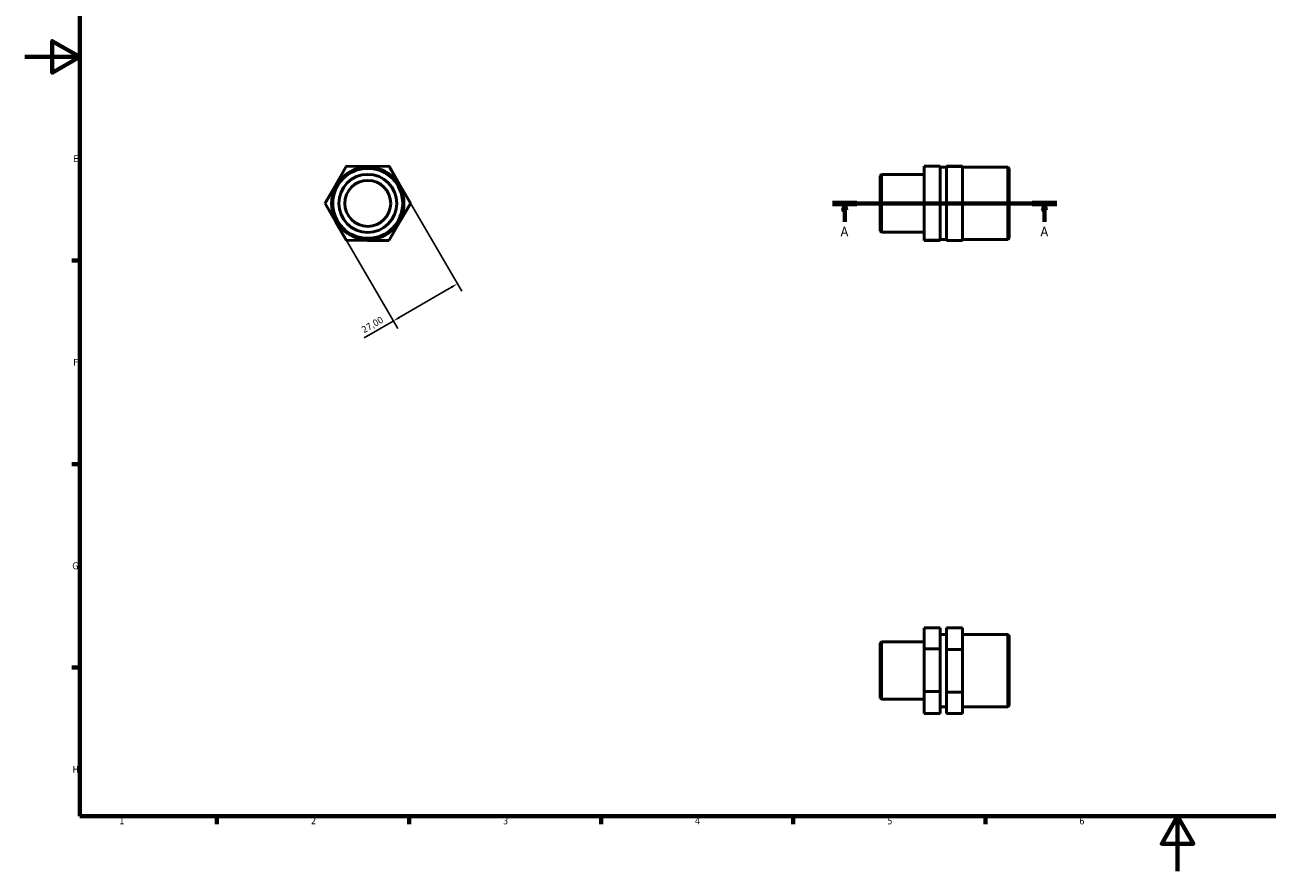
# Model space of a CAD drawing. Header units: millimetres. Extents: x 0 to 906, y 0 to 594.
# Tile 1 of 3: x 0 to 453, y 0 to 309. Entities that reach past the tile are written whole.
import ezdxf

# ---------------------------------------------------------------- set-up
doc = ezdxf.new("R2010")
doc.units = ezdxf.units.MM
doc.linetypes.add('CHAIN', pattern=[0.7087, 0.4724, -0.0591, 0.1181, -0.0591])
for name, color, linetype, lineweight in [('Border (ISO)', 7, 'Continuous', 70), ('Dimension (ISO)', 7, 'Continuous', 25), ('Section Line (ISO)', 7, 'CHAIN', 70), ('Visible (ISO)', 7, 'Continuous', 50)]:
    doc.layers.add(name, color=color, linetype=linetype, lineweight=lineweight)
doc.styles.add('Label Text (ISO)', font='tahoma.ttf')
doc.styles.add('Note Text (ISO)', font='tahoma.ttf')
doc.dimstyles.new('Default (ISO)', dxfattribs={"dimtxt": 2.5, "dimasz": 2.5, "dimexe": 3.175, "dimexo": 0, "dimgap": 0.762, "dimtad": 1, "dimrnd": 1e-08, "dimzin": 0, "dimtxsty": 'Note Text (ISO)', "dimcen": 0.09, "dimdle": 10, "dimclrd": 256, "dimclre": 256, "dimclrt": 232, "dimazin": 0, "dimtfac": 1.40208, "dimtmove": 0, "dimatfit": 3, "dimfxl": 1, "dimtolj": 1, "dimtzin": 0, "dimlwd": -1, "dimlwe": -1, "dimarcsym": 0})

# ---------------------------------------------------------------- blocks, each defined once
blk = doc.blocks.new('Borders Default Border')
at = {"layer": 'Border (ISO)'}
for p, q in [((20, 222.75), (17.1, 222.75)), ((20, 148.5), (17.1, 148.5)), ((20, 74.25), (17.1, 74.25)), ((70.08, 20), (70.08, 17.1)), ((140.17, 20), (140.17, 17.1)), ((210.25, 20), (210.25, 17.1)), ((280.33, 20), (280.33, 17.1)), ((350.42, 20), (350.42, 17.1))]:
    blk.add_line(p, q, dxfattribs=at)
at = {"layer": 'Border (ISO)', "flags": 128}
for points in [[(20, 20), (20, 574), (821, 574), (821, 20), (20, 20)], [(0, 297), (20, 297), (10, 302.77), (10, 291.23), (20, 297)], [(420.5, 0), (420.5, 20), (414.73, 10), (426.27, 10), (420.5, 20)]]:
    blk.add_lwpolyline(points, dxfattribs=at)
at = {"layer": 'Border (ISO)', "color": 232, "true_color": 0xca0064, "char_height": 2.5, "attachment_point": 7, "style": 'Note Text (ISO)'}
for s, insert in [('E', (17.64, 258.63)), ('F', (17.7, 184.38)), ('G', (17.31, 110.08)), ('H', (17.44, 35.88)), ('1', (34.48, 17.1)), ('2', (104.37, 17.1)), ('3', (174.43, 17.05)), ('4', (244.42, 17.1)), ('5', (314.64, 17.05)), ('6', (384.66, 17.05))]:
    blk.add_mtext(s, dxfattribs=dict(at, insert=insert))
blk = doc.blocks.new('2dTransSection0')
at = {"layer": 'Section Line (ISO)', "linetype": 'CHAIN'}
blk.add_line((294.58, 243.6), (376.48, 243.6), dxfattribs=at)
at = {"layer": 'Section Line (ISO)', "linetype": 'Continuous', "lineweight": 140}
for p, q in [((294.58, 243.6), (303.56, 243.6)), ((367.5, 243.6), (376.48, 243.6))]:
    blk.add_line(p, q, dxfattribs=at)
at = {"layer": 'Section Line (ISO)', "linetype": 'Continuous'}
for p, q in [((299.07, 243.6), (298.57, 241.1)), ((298.57, 241.1), (299.57, 241.1)), ((299.07, 241.1), (299.07, 243.6)), ((299.57, 241.1), (299.07, 243.6)), ((299.07, 236.87), (299.07, 241.1)), ((371.99, 243.6), (371.49, 241.1)), ((371.49, 241.1), (372.49, 241.1)), ((371.99, 241.1), (371.99, 243.6)), ((372.49, 241.1), (371.99, 243.6)), ((371.99, 236.87), (371.99, 241.1))]:
    blk.add_line(p, q, dxfattribs=at)
at = {"layer": 'Section Line (ISO)', "linetype": 'Continuous', "flags": 128}
for points in [[(299.57, 241.1), (299.07, 243.6), (298.57, 241.1), (299.57, 241.1)], [(372.49, 241.1), (371.99, 243.6), (371.49, 241.1), (372.49, 241.1)]]:
    blk.add_lwpolyline(points, dxfattribs=at)
at = {"layer": 'Section Line (ISO)'}
for points in [[(299.57, 241.1), (299.07, 243.6), (298.57, 241.1), (299.57, 241.1)], [(372.49, 241.1), (371.99, 243.6), (371.49, 241.1), (372.49, 241.1)]]:
    blk.add_solid(points, dxfattribs=at)
at = {"layer": 'Section Line (ISO)', "char_height": 3.5, "attachment_point": 7, "style": 'Label Text (ISO)'}
for insert in [(297.58, 231.6), (370.5, 231.6)]:
    blk.add_mtext('A', dxfattribs=dict(at, insert=insert))
blk = doc.blocks.new('*D12')
at = {"layer": 'Defpoints', "color": 0, "transparency": 16777216}
for p in [(140.67, 243.64), (117.33, 230.07), (134.42, 200.68)]:
    blk.add_point(p, dxfattribs=at)
at = {"layer": 'Dimension (ISO)', "transparency": 16777216}
for p, q in [((140.67, 243.64), (159.36, 211.51)), ((117.33, 230.07), (136.02, 197.93)), ((155.6, 212.99), (136.58, 201.94)), ((134.42, 200.68), (123.83, 194.52))]:
    blk.add_line(p, q, dxfattribs=at)
for points in [[(155.39, 213.35), (155.81, 212.63), (157.76, 214.25)], [(136.37, 202.3), (136.79, 201.58), (134.42, 200.68)]]:
    blk.add_solid(points, dxfattribs=at)
at = {"layer": 'Dimension (ISO)', "color": 232, "true_color": 0xca0064, "transparency": 16777216, "insert": (122.51, 198.31), "char_height": 2.5, "attachment_point": 1, "rotation": 30.1746, "style": 'Note Text (ISO)'}
blk.add_mtext('\\A1;27,00', dxfattribs=at)

msp = doc.modelspace()

# ---------------------------------------------------------------- linework, layer by layer
at = {"layer": 'Visible (ISO)'}
for p, q in [((109.497, 243.549), (117.25, 257.072)), ((117.25, 257.072), (132.839, 257.12)), ((117.362, 257.073), (117.418, 257.169)), ((117.418, 257.169), (125.128, 257.096)), ((132.839, 257.12), (140.674, 243.644)), ((132.895, 257.024), (133.006, 257.023)), ((133.006, 257.023), (136.798, 250.309)), ((312.031, 253.604), (312.501, 254.074)), ((312.501, 254.074), (312.501, 233.119)), ((312.501, 254.074), (328.031, 254.074)), ((328.031, 257.169), (328.031, 243.742)), ((333.856, 257.169), (328.031, 257.169)), ((333.856, 243.742), (333.856, 257.169)), ((333.856, 256.817), (336.206, 256.817)), ((342.031, 257.12), (336.206, 257.12)), ((336.206, 257.12), (336.206, 257.072)), ((336.206, 257.072), (336.206, 243.549)), ((342.031, 257.072), (336.206, 257.072)), ((342.031, 257.072), (342.031, 257.12)), ((342.031, 243.549), (342.031, 257.072)), ((342.031, 256.817), (358.561, 256.817)), ((358.561, 230.376), (358.561, 256.817)), ((359.031, 256.347), (358.561, 256.817)), ((359.031, 256.347), (359.031, 230.846)), ((109.498, 243.742), (113.415, 250.383)), ((312.031, 233.589), (312.031, 253.604)), ((117.333, 230.073), (109.497, 243.549)), ((109.553, 243.645), (109.498, 243.742)), ((140.674, 243.644), (132.921, 230.12)), ((140.673, 243.45), (136.756, 236.809)), ((140.619, 243.547), (140.673, 243.45)), ((333.856, 243.742), (328.031, 243.742)), ((328.031, 243.742), (328.031, 230.17)), ((333.856, 230.17), (333.856, 243.742)), ((342.031, 243.549), (336.206, 243.549)), ((336.206, 243.549), (336.206, 230.073)), ((342.031, 230.073), (342.031, 243.549)), ((117.165, 230.17), (113.373, 236.883)), ((312.031, 233.589), (312.501, 233.119)), ((312.501, 233.119), (328.031, 233.119)), ((117.277, 230.169), (117.165, 230.17)), ((132.921, 230.12), (117.333, 230.073)), ((132.753, 230.024), (125.043, 230.096)), ((132.81, 230.12), (132.753, 230.024)), ((328.031, 230.17), (328.031, 230.024)), ((333.856, 230.17), (328.031, 230.17)), ((333.856, 230.024), (328.031, 230.024)), ((333.856, 230.376), (336.206, 230.376)), ((333.856, 230.024), (333.856, 230.17)), ((342.031, 230.073), (336.206, 230.073)), ((342.031, 230.376), (358.561, 230.376)), ((359.031, 230.846), (358.561, 230.376)), ((333.856, 88.744), (328.031, 88.744)), ((328.031, 88.744), (328.031, 81.076)), ((333.856, 81.076), (333.856, 88.744)), ((333.856, 86.376), (336.206, 86.376)), ((342.031, 88.744), (336.206, 88.744)), ((336.206, 88.744), (336.206, 80.909)), ((342.031, 80.909), (342.031, 88.744)), ((342.031, 86.376), (358.561, 86.376)), ((358.561, 59.935), (358.561, 86.376)), ((359.031, 85.906), (358.561, 86.376)), ((312.031, 83.163), (312.501, 83.633)), ((312.031, 63.148), (312.031, 83.163)), ((312.501, 83.633), (312.501, 62.678)), ((312.501, 83.633), (328.031, 83.633)), ((359.031, 85.906), (359.031, 60.405)), ((333.856, 81.076), (328.031, 81.076)), ((328.031, 81.076), (328.031, 65.488)), ((333.856, 65.488), (333.856, 81.076)), ((342.031, 80.909), (336.206, 80.909)), ((336.206, 80.909), (336.206, 65.321)), ((342.031, 65.321), (342.031, 80.909)), ((328.031, 65.488), (328.031, 57.568)), ((333.856, 65.488), (328.031, 65.488)), ((333.856, 57.568), (333.856, 65.488)), ((336.206, 65.321), (336.206, 57.568)), ((342.031, 65.321), (336.206, 65.321)), ((342.031, 57.568), (342.031, 65.321)), ((312.031, 63.148), (312.501, 62.678)), ((312.501, 62.678), (328.031, 62.678)), ((333.856, 59.935), (336.206, 59.935)), ((342.031, 59.935), (358.561, 59.935)), ((359.031, 60.405), (358.561, 59.935)), ((333.856, 57.568), (328.031, 57.568)), ((342.031, 57.568), (336.206, 57.568))]:
    msp.add_line(p, q, dxfattribs=at)
for radius in [13.22, 12.751, 10.576, 8.382]:
    msp.add_circle((125.086, 243.596), radius, dxfattribs=at)

# ---------------------------------------------------------------- block references
msp.add_blockref('Borders Default Border', (0, 0))
at = {"layer": 'Section Line (ISO)'}
msp.add_blockref('2dTransSection0', (0, 0), dxfattribs=at)

# ---------------------------------------------------------------- dimensions: what is measured, and where the dimension line sits
at = {"layer": 'Dimension (ISO)'}
dim = msp.add_linear_dim(base=(134.422, 200.68), p1=(140.674, 243.644), p2=(117.333, 230.073), angle=210.17457, dimstyle='Default (ISO)', override={"dimdec": 2, "dimtp": 0, "dimtm": 0, "dimtdec": 2, "dimtofl": 0, "dimatfit": 2}, dxfattribs=at)
dim.commit()
dim.dimension.update_dxf_attribs({"geometry": '*D12', "text_midpoint": (128.046, 196.972), "dimtype": 160})

doc.saveas('drawing.dxf')
